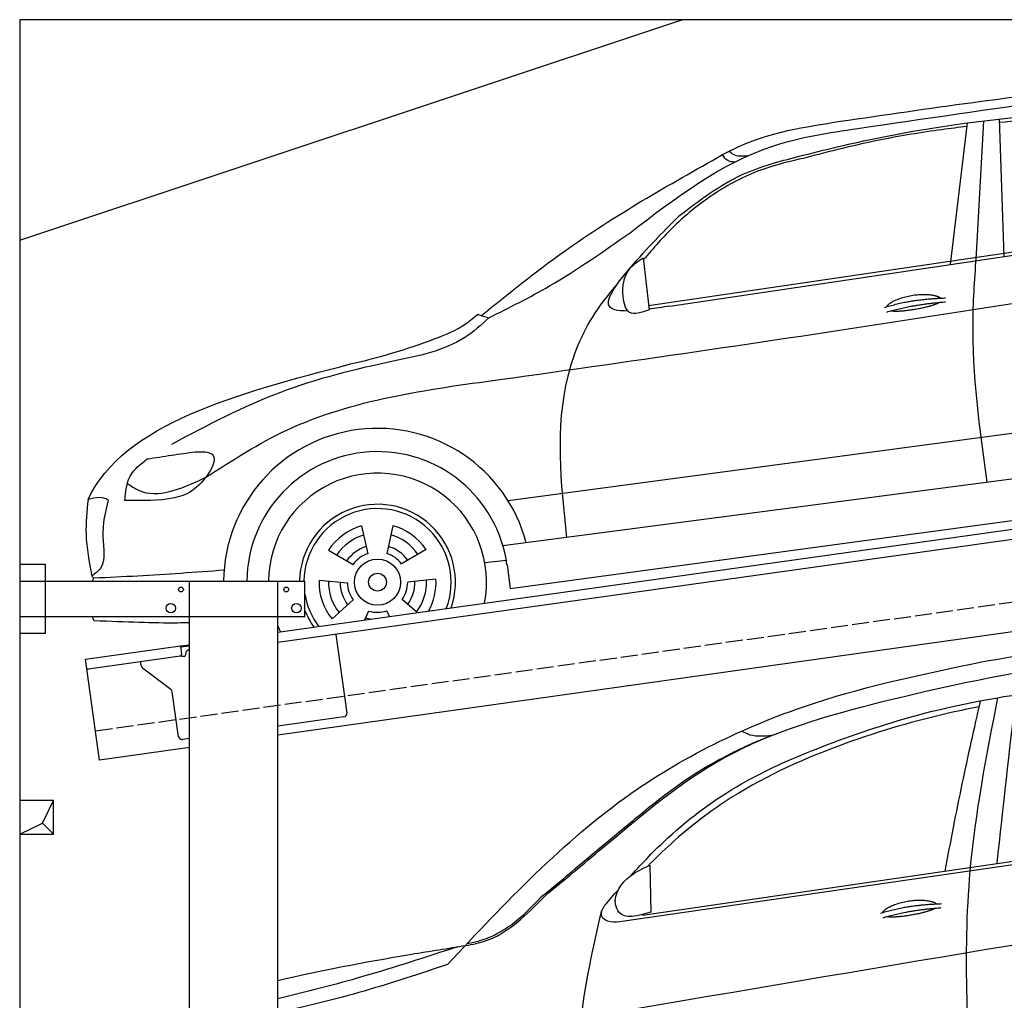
# Model space of a CAD drawing. Extents: x 524 to 6324, y 115 to 5590.
# Tile 2 of 3: x 524 to 3424, y 2701 to 5590. Entities that reach past the tile are written whole.
import ezdxf

# ---------------------------------------------------------------- set-up
doc = ezdxf.new("R2010")
doc.units = 0
doc.header["$LTSCALE"] = 10
doc.header["$MEASUREMENT"] = 0
doc.linetypes.add('GEN3', pattern=[6.25, 5, -1.25])
doc.layers.get('0').update_dxf_attribs({"linetype": 'CONTINUOUS'})
for name, color, linetype in [('3', 6, 'GEN3'), ('BREAKTHROUGH', 1, 'CONTINUOUS'), ('CAR', 1, 'CONTINUOUS')]:
    doc.layers.add(name, color=color, linetype=linetype)
doc.layers.add('AM_0', color=7, linetype='CONTINUOUS', lineweight=30)

# ---------------------------------------------------------------- blocks, each defined once
blk = doc.blocks.new('Car_K')
at = {"layer": 'CAR'}
for p, q in [((5285.1, 2846.6), (5334.8, 3263.8)), ((5361.4, 2878), (5383.3, 3270)), ((5442.5, 2870), (5429.2, 3275.3)), ((4395.3, 2725.6), (6371, 3016)), ((4457.7, 2723.8), (6379.4, 3009)), ((4379.1, 2866.5), (4396.7, 2713.3)), ((3981.4, 2150.9), (5902.5, 2408.8)), ((5954.6, 2278.4), (3966.6, 2017.9)), ((3987.9, 1892.3), (5969.5, 2160.9)), ((3549.7, 2076.4), (3568.1, 1994.6)), ((3641.8, 2077.1), (3624.8, 1995)), ((3452.6, 2004.6), (3525.4, 1963)), ((3740.1, 2007), (3667.9, 1964.2)), ((3913.1, 1968.5), (3976.3, 1975.6)), ((3978.5, 1961.3), (3987.9, 1892.3)), ((3424.8, 1916.8), (3508.3, 1908.9)), ((3769.3, 1919.6), (3685.9, 1910.4)), ((3463.1, 1802.2), (3525.1, 1858.6)), ((3714.2, 1820.9), (3669.9, 1859.8)), ((3559.9, 1799.2), (3571.3, 1825.7)), ((3631.9, 1809.3), (3624.3, 1826.1))]:
    blk.add_line(p, q, dxfattribs=at)
for radius in [67.9, 26.2]:
    blk.add_circle((3597.1, 1910.6), radius, dxfattribs=at)
for radius, start, end in [(453.2, 14.86, 179.5503), (384.7, 7.5734, 179.4702), (321.3, 348.8956, 179.3656), (229.5, 340.7371, 179.1121), (216.8, 338.9836, 179.0598), (172.4, 105.9643, 146.9655), (172.4, 33.9643, 74.9655), (144.5, 106.605, 146.3248), (144.5, 34.605, 74.3248), (110.3, 107.8341, 145.0957), (110.3, 35.8341, 73.0957), (88.8, 109.097, 143.8328), (88.8, 37.097, 71.8328), (172.4, 177.9643, 218.9655), (144.5, 178.605, 218.3248), (144.5, 322.605, 2.3248), (172.4, 330.4173, 2.9655), (110.3, 179.8341, 217.0957), (88.8, 181.097, 215.8328), (88.8, 325.097, 359.8328), (110.3, 323.8341, 1.0957), (216.8, 189.363, 217.0164), (229.5, 201.2851, 215.2629), (110.3, 251.8341, 260.346), (88.8, 253.097, 287.8328), (321.3, 203.8286, 207.1044)]:
    blk.add_arc((3597.1, 1910.6), radius, start, end, dxfattribs=at)
for points, degree, knots in [([(4960.4, 3268.4), (5220.3, 3306.4), (5747.3, 3383.4), (6478.6, 3434.2), (6859.6, 3211.3), (7001.7, 3128.2)], 3, [0, 0, 0, 0, 795.09308, 1612.404872, 2098.463299, 2098.463299, 2098.463299, 2098.463299]), ([(4341, 2940.3), (4474.3, 3042.3), (4677, 3197.5), (5124.5, 3264.4), (5403, 3304.4), (5597.3, 3332.3)], 3, [0, 0, 0, 0, 491.496147, 747.712732, 1339.159351, 1339.159351, 1339.159351, 1339.159351]), ([(4486.6, 2990.7), (4545.8, 3035.8), (4651.4, 3116.2), (4859.3, 3171.2), (5126.1, 3235.8), (5464.3, 3284.2), (5722.9, 3301), (5845.3, 3309)], 3, [0, 0, 0, 0, 220.805775, 393.417908, 637.451139, 1046.907631, 1414.974246, 1414.974246, 1414.974246, 1414.974246]), ([(6069.6, 3280.7), (6038.8, 3288), (5942.4, 3308.2), (5768.6, 3294.5), (5586.9, 3281.8), (5471.6, 3269.2), (5429.6, 3264.6)], 3, [41.799079, 41.799079, 41.799079, 41.799079, 136.523198, 337.310325, 558.263041, 685.022454, 685.022454, 685.022454, 685.022454]), ([(4613.5, 3170.2), (4628.6, 3178.1), (4735.8, 3233.7), (4856.6, 3252.4), (4960.4, 3268.4)], 3, [0, 0, 0, 0, 51.147071, 361.60585, 361.60585, 361.60585, 361.60585]), ([(5333.6, 3253.4), (5308.7, 3250.3), (5223.6, 3239.4), (5062.6, 3213.6), (4929, 3179.4), (4854.3, 3160.3)], 3, [96.627312, 96.627312, 96.627312, 96.627312, 171.985535, 353.964722, 585.294651, 585.294651, 585.294651, 585.294651]), ([(3903, 2696.1), (3983.1, 2760.8), (4205.2, 2940.2), (4454.2, 3080.5), (4613.5, 3170.2)], 3, [0, 0, 0, 0, 308.510954, 855.342049, 855.342049, 855.342049, 855.342049]), ([(4649.4, 3148.3), (4641.9, 3148.7), (4626.1, 3149.7), (4617.8, 3163.2), (4613.5, 3170.2)], 3, [0, 0, 0, 0, 21.231322, 44.529597, 44.529597, 44.529597, 44.529597]), ([(4687.2, 3166.4), (4672.1, 3165), (4651.3, 3163.1), (4637, 3176.9), (4633.1, 3180.6)], 3, [0, 0, 0, 0, 42.119667, 57.904128, 57.904128, 57.904128, 57.904128]), ([(4854.3, 3160.3), (4814, 3150.9), (4723.1, 3129.7), (4591.5, 3062.5), (4473.7, 2968.4), (4409.3, 2894.3), (4379.8, 2860.3)], 3, [0, 0, 0, 0, 123.949889, 279.082644, 438.516219, 573.303533, 573.303533, 573.303533, 573.303533]), ([(4334.6, 2709.5), (4303.1, 2709), (4246, 2721.6), (4373.6, 2878.3), (4444.9, 2949.2), (4486.6, 2990.7)], 3, [93.12531, 93.12531, 93.12531, 93.12531, 180.032421, 319.648401, 516.477642, 516.477642, 516.477642, 516.477642]), ([(3925.1, 2689.5), (3985.3, 2719.6), (4130.6, 2792), (4263.3, 2885.5), (4341, 2940.3)], 3, [0, 0, 0, 0, 201.651658, 486.269195, 486.269195, 486.269195, 486.269195]), ([(3091.3, 2219.7), (3169.4, 2269.8), (3429.6, 2436.6), (4576, 2588.6), (5593.2, 2750.5), (6400, 2878.8)], 3, [0, 0, 0, 0, 276.230985, 920.854723, 3391.651354, 3391.651354, 3391.651354, 3391.651354]), ([(5392.7, 2204.8), (5371, 2363.1), (5340.3, 2587.2), (5356.6, 2812.1), (5361.4, 2878)], 3, [0, 0, 0, 0, 477.207835, 675.36922, 675.36922, 675.36922, 675.36922]), ([(4396.7, 2713.3), (4374.8, 2705), (4333.8, 2689.5), (4314.2, 2765.6), (4325.9, 2829.2), (4364, 2855.9), (4379.1, 2866.5)], 3, [0, 0, 0, 0, 57.694639, 108.12902, 189.778781, 243.319174, 243.319174, 243.319174, 243.319174]), ([(4306.1, 2792.5), (4285.2, 2767.8), (4217.5, 2687.7), (4111.2, 2437.6), (4136.6, 2203.3), (4154, 2042.4)], 3, [0, 0, 0, 0, 97.223262, 314.251894, 789.804407, 789.804407, 789.804407, 789.804407]), ([(5096.6, 2721.7), (5100.1, 2730), (5124.3, 2747.3), (5178.1, 2764.2), (5225, 2761.1), (5250, 2752.2), (5255.3, 2747.7), (5255.6, 2747.5)], 5, [0.0314681, 0.0314681, 0.0314681, 0.0314681, 0.0314681, 0.0314681, 0.300106, 0.500106, 0.5095952, 0.5095952, 0.5095952, 0.5095952, 0.5095952, 0.5095952]), ([(5252.3, 2734.9), (5248.8, 2732.7), (5232.1, 2724.4), (5198.9, 2715.8), (5152.6, 2708), (5121.2, 2707.1), (5107.9, 2709.7)], 5, [0.6133618, 0.6133618, 0.6133618, 0.6133618, 0.6133618, 0.6133618, 0.700106, 0.9252293, 0.9252293, 0.9252293, 0.9252293, 0.9252293, 0.9252293]), ([(3518, 2553.7), (3639.3, 2581.7), (3745, 2618.4), (3845.3, 2659.5), (3893, 2699.8)], 3, [0, 0, 0, 0, 247.321337, 334.292188, 334.292188, 334.292188, 334.292188]), ([(3893.1, 2699.9), (3897.9, 2698), (3908.5, 2693.9), (3919.4, 2691.2), (3925.3, 2689.7)], 3, [0, 0, 0, 0, 15.568021, 33.841736, 33.841736, 33.841736, 33.841736]), ([(3925.1, 2689.5), (3902.2, 2668.7), (3824, 2597.3), (3599.7, 2554.9), (3303.2, 2482.1), (3095.7, 2372.5), (2990.2, 2316.7)], 3, [0, 0, 0, 0, 91.933634, 314.390135, 658.38076, 1014.064836, 1014.064836, 1014.064836, 1014.064836]), ([(3059.7, 2295), (3080.3, 2295.1), (3147.5, 2295.6), (3072, 2180.9), (2975.7, 2149), (2903.4, 2150.4), (2853.2, 2151.3)], 3, [0, 0, 0, 0, 50.979532, 165.98642, 230.339947, 376.301558, 376.301558, 376.301558, 376.301558]), ([(2919.1, 2273.7), (2943, 2277.4), (2989.8, 2284.7), (3036.7, 2291.6), (3059.7, 2295)], 3, [0, 0, 0, 0, 72.340016, 142.14612, 142.14612, 142.14612, 142.14612]), ([(2853.2, 2151.3), (2855.3, 2177), (2859.4, 2227.5), (2899.4, 2258.5), (2919.1, 2273.7)], 3, [0, 0, 0, 0, 73.589328, 144.916366, 144.916366, 144.916366, 144.916366]), ([(2860.2, 2201.5), (2874.7, 2192), (2914.8, 2165.3), (3002.7, 2177.2), (3060.5, 2204.9), (3091.3, 2219.7)], 3, [0, 0, 0, 0, 50.87875, 141.728856, 245.043202, 245.043202, 245.043202, 245.043202]), ([(2744.5, 2154.1), (2741.1, 2120.1), (2733.4, 2044.6), (2747.7, 1970), (2755.6, 1929)], 3, [0, 0, 0, 0, 101.994894, 226.406314, 226.406314, 226.406314, 226.406314]), ([(2803.8, 2152.6), (2795.3, 2117.7), (2779.6, 2053.5), (2801, 1961.9), (2765.2, 1935.9), (2755.6, 1929)], 3, [0, 0, 0, 0, 109.791406, 202.46401, 236.378188, 236.378188, 236.378188, 236.378188]), ([(3145.3, 1945.7), (3060.6, 1939.5), (2932.6, 1930.2), (2804.5, 1924.3), (2761, 1922.3)], 3, [0, 0, 0, 0, 254.53565, 384.934637, 384.934637, 384.934637, 384.934637]), ([(3043.2, 1790.9), (3031.6, 1790.6), (2945.8, 1788.9), (2860.9, 1793.2), (2762.4, 1796.9)], 3, [250.354392, 250.354392, 250.354392, 250.354392, 285.458466, 509.835857, 509.835857, 509.835857, 509.835857])]:
    blk.add_open_spline(points, degree=degree, knots=knots, dxfattribs=at)
for points, degree in [([(5090.7, 2719.8), (5164, 2744.5), (5270.4, 2748.1)], 2), ([(5097.2, 2706.5), (5169.3, 2728.8), (5269.6, 2736.4)], 2), ([(4457.7, 2723.8), (4436.9, 2720.6), (4416.2, 2717.4), (4396.5, 2714.9)], 3), ([(2744.5, 2154.1), (2850, 2378.9), (3184, 2466.3), (3518, 2553.7)], 3), ([(2803.8, 2152.6), (2787.9, 2162.9), (2767.7, 2161.4), (2744.5, 2154.1)], 3), ([(2761, 1922.3), (2759.2, 1924.6), (2757.3, 1926.8), (2755.6, 1929)], 3), ([(2757.6, 1914.2), (2758.7, 1916.9), (2759.9, 1919.6), (2761, 1922.3)], 3), ([(2762.4, 1796.9), (2760.8, 1801), (2759.2, 1805.1), (2757.7, 1809.2)], 3)]:
    blk.add_open_spline(points, degree=degree, dxfattribs=at)
blk = doc.blocks.new('Car 175  EG')
at = {"layer": 'CAR'}
for p, q in [((15904.4, 2206.8), (17534.5, 2444.4)), ((15837.3, 2188.3), (17534.5, 2433.4)), ((15925.3, 2353.7), (15928.4, 2215.5)), ((15904.4, 2206.8), (15903.1, 2208.3))]:
    blk.add_line(p, q, dxfattribs=at)
for points, degree, knots in [([(16902.4, 2952.8), (17016.6, 2972.7), (17226.3, 3009.3), (17438, 3029.4), (17534.5, 3037.6)], 3, [0, 0, 0, 0, 347.738814, 638.059887, 638.059887, 638.059887, 638.059887]), ([(15618.2, 2264.7), (15674.3, 2311.2), (15844.4, 2452.1), (16141.1, 2707.5), (16615.8, 2842.2), (17080.9, 2943.8), (17393.7, 2966.3), (17534.5, 2975.9)], 3, [0, 0, 0, 0, 218.844855, 663.888154, 1156.086056, 1672.421782, 2095.069104, 2095.069104, 2095.069104, 2095.069104]), ([(15330.2, 2061.6), (15499.7, 2242.7), (15807.7, 2571.9), (16374.9, 2843.4), (16737.1, 2918.5), (16902.4, 2952.8)], 3, [0, 0, 0, 0, 738.220806, 1341.344928, 1847.31521, 1847.31521, 1847.31521, 1847.31521]), ([(15870.3, 2323.5), (15905.1, 2361.8), (16002.8, 2464), (16183.7, 2597.6), (16428.6, 2705), (16716.3, 2804.6), (17034, 2867.2), (17259.6, 2884.4), (17358.3, 2891.9)], 3, [117.352309, 117.352309, 117.352309, 117.352309, 272.540859, 541.806129, 784.156862, 1072.446581, 1454.195977, 1751.061842, 1751.061842, 1751.061842, 1751.061842]), ([(16949.8, 2847.4), (16916.8, 2677.8), (16835.7, 2261.4), (16862, 1837.3), (16877.6, 1585.9)], 3, [0, 0, 0, 0, 516.513385, 1267.967211, 1267.967211, 1267.967211, 1267.967211]), ([(16895.9, 2820.7), (16868.2, 2815.3), (16735.5, 2787.6), (16485.8, 2714.9), (16203.2, 2589.4), (16018.5, 2448.5), (15942, 2373.8), (15919.7, 2351.2)], 3, [511.867426, 511.867426, 511.867426, 511.867426, 596.429185, 918.958376, 1290.506038, 1516.177085, 1611.41328, 1611.41328, 1611.41328, 1611.41328]), ([(16795.5, 2336.7), (16811.8, 2422.5), (16843.7, 2590.3), (16881.4, 2756.9), (16899.9, 2838.4)], 3, [0, 0, 0, 0, 261.959498, 512.462761, 512.462761, 512.462761, 512.462761]), ([(15853.5, 2466.7), (15893.9, 2500.5), (15961.8, 2557.3), (16066.2, 2630.7), (16150, 2676.5), (16222.9, 2711.4), (16261.5, 2727.5), (16281, 2735.6)], 3, [0, 0, 0, 0, 158.172687, 265.410945, 382.186305, 444.249723, 507.67311, 507.67311, 507.67311, 507.67311]), ([(16285, 2736), (16263.2, 2733.7), (16231.8, 2730.3), (16204.2, 2744.4), (16195.8, 2748.8)], 3, [0, 0, 0, 0, 63.604054, 91.595888, 91.595888, 91.595888, 91.595888]), ([(15606.8, 2261.4), (15622.7, 2274.1), (15661.5, 2305.3), (15742.2, 2375.5), (15809.2, 2430.4), (15853.5, 2466.7)], 3, [0, 0, 0, 0, 61.026577, 149.27583, 320.902955, 320.902955, 320.902955, 320.902955]), ([(15928.4, 2215.5), (15890.6, 2204.3), (15842.9, 2190.2), (15813.2, 2261.9), (15858.2, 2323.2), (15905.7, 2344.8), (15925.3, 2353.7)], 3, [0, 0, 0, 0, 93.893169, 118.374194, 212.097975, 277.811871, 277.811871, 277.811871, 277.811871]), ([(15375.3, 2115.9), (15396, 2119.5), (15492.1, 2135.9), (15562.7, 2208.1), (15618.2, 2264.7)], 3, [0, 0, 0, 0, 62.408747, 289.307571, 289.307571, 289.307571, 289.307571]), ([(15388.5, 2123.8), (15400.8, 2126.1), (15430.9, 2131.6), (15475.7, 2150.8), (15539.6, 2191.2), (15579.4, 2232.7), (15606.8, 2261.4)], 3, [0, 0, 0, 0, 37.491827, 91.633253, 144.819923, 263.276484, 263.276484, 263.276484, 263.276484]), ([(15792.7, 2235.3), (15786.2, 2225.5), (15777.8, 2212.8), (15785.1, 2201.4), (15786.7, 2198.8)], 3, [0, 0, 0, 0, 30.438073, 39.171624, 39.171624, 39.171624, 39.171624]), ([(16611.3, 2214.3), (16614.7, 2222.5), (16638.9, 2239.9), (16692.8, 2256.8), (16739.6, 2253.7), (16764.7, 2244.8), (16770, 2240.2), (16770.2, 2240)], 5, [0.0314681, 0.0314681, 0.0314681, 0.0314681, 0.0314681, 0.0314681, 0.300106, 0.500106, 0.5095952, 0.5095952, 0.5095952, 0.5095952, 0.5095952, 0.5095952]), ([(15782.1, 2215.5), (15754.6, 2095.7), (15694.1, 1832.5), (15729.9, 1564.4), (15749.4, 1418.3)], 3, [0, 0, 0, 0, 365.78302, 803.634986, 803.634986, 803.634986, 803.634986]), ([(16766.9, 2227.5), (16763.5, 2225.2), (16746.7, 2217), (16713.5, 2208.3), (16667.2, 2200.5), (16635.8, 2199.7), (16622.5, 2202.2)], 5, [0.6133618, 0.6133618, 0.6133618, 0.6133618, 0.6133618, 0.6133618, 0.700106, 0.9252293, 0.9252293, 0.9252293, 0.9252293, 0.9252293, 0.9252293]), ([(15786.7, 2198.8), (15791.4, 2195.6), (15806.2, 2185.3), (15824.7, 2187.1), (15837.3, 2188.3)], 3, [0, 0, 0, 0, 16.774796, 52.993244, 52.993244, 52.993244, 52.993244]), ([(14829.8, 2014.5), (14956.7, 2044), (15138.7, 2078.7), (15321.3, 2107.4), (15375.3, 2115.9)], 3, [321.085946, 321.085946, 321.085946, 321.085946, 711.926076, 875.841352, 875.841352, 875.841352, 875.841352]), ([(15358.8, 2113.3), (15266.1, 2083), (15091.4, 2025.8), (14913.6, 1980.1), (14829.8, 1960.2)], 3, [0, 0, 0, 0, 292.649702, 551.118371, 551.118371, 551.118371, 551.118371]), ([(15330.2, 2061.6), (15248.5, 2034.3), (15083.8, 1979.1), (14915.2, 1938.3), (14829.8, 1919.8)], 3, [0, 0, 0, 0, 258.392711, 520.699184, 520.699184, 520.699184, 520.699184])]:
    blk.add_open_spline(points, degree=degree, knots=knots, dxfattribs=at)
for points, degree in [([(16948.4, 2359), (16966.9, 2524.6), (16985.4, 2690.3), (17003.8, 2856)], 3), ([(15792.7, 2235.3), (15806.1, 2250.8), (15819.6, 2266.3), (15833.2, 2281.7)], 3), ([(15824, 2248.4), (15824.2, 2249), (15824.5, 2249.6), (15824.8, 2250.2)], 3), ([(16605.4, 2212.3), (16678.6, 2237), (16785.1, 2240.6)], 2), ([(15344.8, 1838.9), (16073.8, 1963.9), (16802.9, 2088.9), (17534.5, 2207.8)], 3), ([(16611.9, 2199.1), (16683.9, 2221.3), (16784.3, 2228.9)], 2)]:
    blk.add_open_spline(points, degree=degree, dxfattribs=at)

msp = doc.modelspace()

# ---------------------------------------------------------------- linework, layer by layer
for p, q in [((5824.1, 5590), (524.1, 5590)), ((524.1, 5590), (524.1, 290)), ((524.1, 4940), (2474.1, 5590)), ((1284.1, 3785.2), (3762.9, 4133.6)), ((3770.1, 4104.3), (1284.1, 3754.9)), ((524.1, 3986.2), (599.1, 3986.2)), ((599.1, 3986.2), (599.1, 3781.2)), ((524.1, 3936.2), (1364.1, 3936.2)), ((1024.1, 2266.2), (1024.1, 3936.2)), ((1284.1, 296.2), (1284.1, 3936.2)), ((1364.1, 3831.2), (1364.1, 3936.2)), ((3988.8, 3862.4), (1284.1, 3482.2)), ((1364.1, 3831.2), (524.1, 3831.2)), ((599.1, 3781.2), (524.1, 3781.2)), ((1454.8, 3778.9), (1487.4, 3547.2)), ((717.8, 3705.6), (997.6, 3744.9)), ((997.6, 3744.9), (1024.1, 3748.6)), ((997.6, 3744.9), (1001.1, 3720.2)), ((1024.1, 3744.6), (998.2, 3741)), ((996.8, 3714.5), (727, 3676.6)), ((1004.4, 3714.6), (1009.3, 3715.3)), ((1013.6, 3720.9), (1013.5, 3721.9)), ((1022, 3733.2), (1024.1, 3733.5)), ((759.6, 3408.5), (717.8, 3705.6)), ((882.1, 3686.4), (880.5, 3698.2)), ((969.7, 3616.7), (886, 3679.8)), ((992.3, 3477.6), (973.6, 3610.1)), ((1478.9, 3535.9), (1284.1, 3508.5)), ((1024.1, 3471.9), (1003.5, 3469.1)), ((1024.1, 3445.7), (759.6, 3408.5))]:
    msp.add_line(p, q)
for centre, radius in [((999.1, 3911.2), 7), ((1309.1, 3911.2), 7), ((969.1, 3856.2), 14), ((1339.1, 3856.2), 14)]:
    msp.add_circle(centre, radius)
for centre, radius, start, end in [((996.1, 3719.5), 5, 278, 8), ((1003.7, 3719.5), 5, 221.2367, 278), ((1008.6, 3720.2), 5, 278, 8), ((1023.4, 3723.3), 10, 98, 188), ((892, 3687.8), 10, 188, 233), ((726.3, 3681.5), 5, 188, 278), ((963.7, 3608.7), 10, 8, 53), ((1477.5, 3545.8), 10, 278, 8), ((1002.2, 3479), 10, 188, 278)]:
    msp.add_arc(centre, radius, start, end)
at = {"layer": '3'}
msp.add_line((747.5, 3494.7), (5754.9, 4198.4), dxfattribs=at)
at = {"layer": 'BREAKTHROUGH'}
for p, q in [((591.5, 3223), (624.1, 3290)), ((524.1, 3190), (591.5, 3223)), ((591.2, 3222.8), (624.1, 3190))]:
    msp.add_line(p, q, dxfattribs=at)
msp.add_lwpolyline([(624.1, 3290), (524.1, 3290), (524.1, 3190), (624.1, 3190)], close=True, dxfattribs=at)

# ---------------------------------------------------------------- block references
at = {"layer": 'AM_0'}
msp.add_blockref('Car 175  EG', (-13545.7, 745.1), dxfattribs=at)
at = {"layer": 'CAR'}
msp.add_blockref('Car_K', (-2019.1, 2022.2), dxfattribs=at)

doc.saveas('drawing.dxf')
